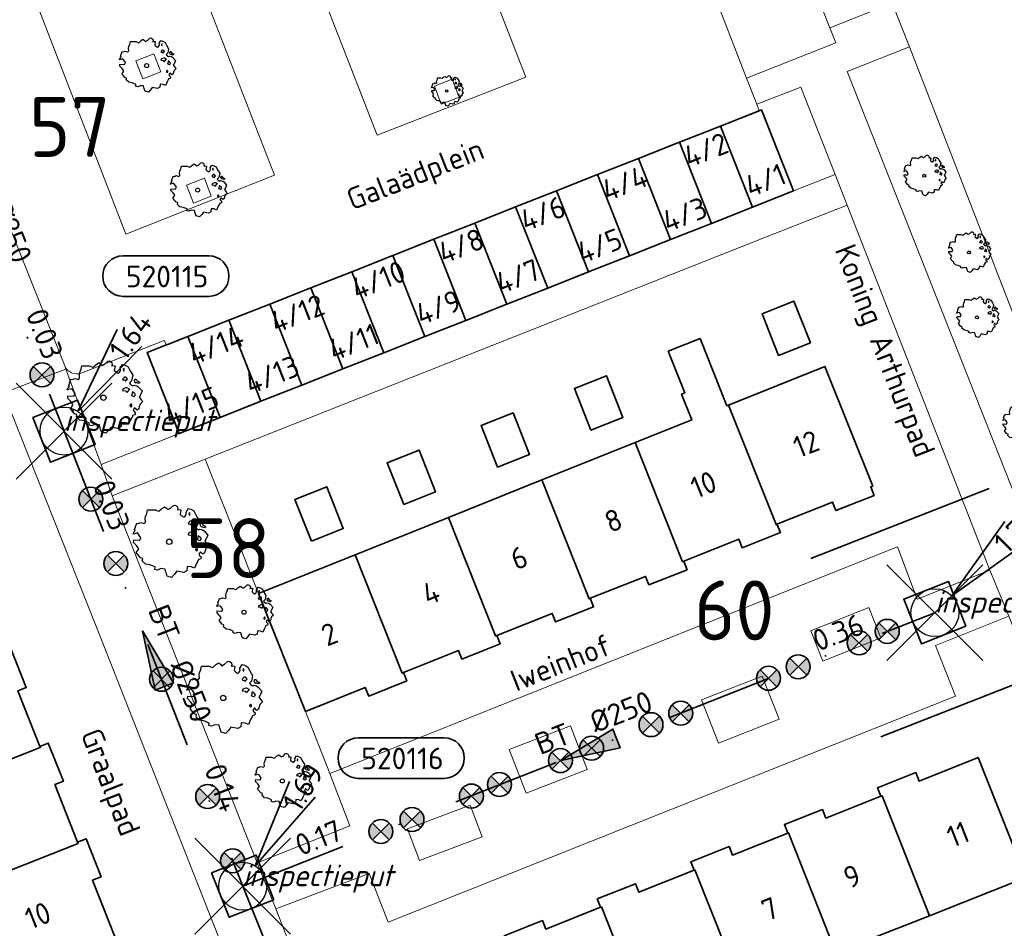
# Model space of a CAD drawing. Header units: metres. Extents: x 152391 to 157968, y 462336 to 467280.
# Tile 191 of 256: x 154898 to 154960, y 464586 to 464643. Entities that reach past the tile are written whole.
import ezdxf
from ezdxf.enums import TextEntityAlignment as Align

# ---------------------------------------------------------------- set-up
doc = ezdxf.new("R2010")
doc.units = ezdxf.units.M
doc.header["$LTSCALE"] = 0.75
doc.header["$PDMODE"] = 3
doc.header["$PDSIZE"] = 3
doc.linetypes.add('RI-VWA_BETON', pattern=[19, 9, -5, 0, -5])
doc.layers.get('0').update_dxf_attribs({"lineweight": 25})
doc.layers.get('defpoints').update_dxf_attribs({"lineweight": 25})
for name, color, linetype, lineweight in [('B-GV-GR-BOOM-S', 252, 'Continuous', 25), ('B-WE-GR-BEPLANTING_CULTUUR_BODEMBEDEKKER-GV', 251, 'Continuous', 18), ('B-WE-GR-BEPLANTING_CULTUUR_HEESTERS-GV', 251, 'Continuous', 18), ('B-WE-GR-GROENVOORZIENING-GV', 251, 'Continuous', 18), ('B-WE-OG-BEBOUWING-GV', 6, 'Continuous', 35), ('B-WE-OG-BEBOUWING-T18', 1, 'Continuous', 18), ('B-WE-OG-TERREIN_CULTUURSCHEIDING-GV', 251, 'Continuous', 18), ('B-WE-OG-TOPOGRAFIE-T18', 1, 'Continuous', 18), ('B-WE-VH-VERHARDING_BETONSTRAATSTEEN-GV', 251, 'Continuous', 18), ('B-WE-VH-VERHARDING_STRAATBAKSTEEN-GV', 251, 'Continuous', 18), ('B-WE-VH-VERHARDING_TEGEL-GV', 251, 'Continuous', 18), ('N-OI-RI-T50', 130, 'Continuous', 50), ('N-OI-RI-VWA_PUTNUMMER-S @ 0.75', 36, 'Continuous', 35), ('N-OI-RI-VWA_RIOOLPUT_INSPECTIEPUT-S', 36, 'Continuous', 35), ('N-OI-RI-VWA_STROOMRICHTING-S @ 0.75', 36, 'Continuous', 35), ('N-OI-RI-VWA_TRANSPORTLEIDING_BETON_250-G', 36, 'RI-VWA_BETON', 35), ('N-RO-KG-GRENS_WERK-G', 7, 'XX-WERKGRENS', 35)]:
    doc.layers.add(name, color=color, linetype=linetype, lineweight=lineweight)
doc.layers.add('inspectieput', color=7, linetype='Continuous', plot=False)
doc.layers.add('N-OI-RI-VRIJVERVAL_HULPSTUK-S', color=210, linetype='Continuous', lineweight=35, plot=False)
doc.styles.add('NLCS-ISO', font='isocpeur.ttf')
doc.styles.add('NLCS-ISO-M750-T18', font='NLCS-ISO.ttf', dxfattribs={"height": 1.35})
doc.styles.add('NLCS-ISO-M750-T18_CURSIEF', font='NLCS-ISO.ttf', dxfattribs={"oblique": 15, "height": 1.35})
doc.styles.add('NLCS-ISO-M750-T50', font='NLCS-ISO.ttf', dxfattribs={"height": 3.75})
doc.linetypes.add('XX-WERKGRENS', pattern='A,0,[137,NLCS.SHX,S=0.1,R=0,X=-1.1,Y=-1.35],-6', length=6)

# ---------------------------------------------------------------- blocks, each defined once
blk = doc.blocks.new('*U156')
at = {"ltscale": 0.1}
blk.add_hatch(color=256, dxfattribs=at).paths.add_polyline_path([(-2.5, 0), (2.5, -0.833), (2.5, 0.833)])
at = {"ltscale": 0.1, "flags": 128}
blk.add_lwpolyline([(-2.5, 0), (2.5, -0.833), (2.5, 0.833)], close=True, dxfattribs=at)
at = {"ltscale": 0.1, "style": 'NLCS-ISO'}
for tag, p in [('MAT', (-1, 0.5)), ('BOBL', (-21.737, 0))]:
    blk.add_attdef(tag, text='', height=1.8, dxfattribs=at).set_placement(p, align=Align.BOTTOM_RIGHT)
for tag, p in [('DIA', (1, 0.5)), ('BOBR', (20.791, -0.006))]:
    blk.add_attdef(tag, text='', height=1.8, dxfattribs=at).set_placement(p, align=Align.BOTTOM_LEFT)
at = {"layer": 'defpoints', "ltscale": 0.1, "style": 'NLCS-ISO', "flags": 1}
blk.add_attdef('JVA', text='', height=1.8, dxfattribs=at).set_placement((0, -1), align=Align.TOP_CENTER)
blk = doc.blocks.new('*U158')
at = {"ltscale": 0.1}
blk.add_hatch(color=256, dxfattribs=at).paths.add_polyline_path([(-2.5, 0), (2.5, -0.833), (2.5, 0.833)])
at = {"ltscale": 0.1, "flags": 128}
blk.add_lwpolyline([(-2.5, 0), (2.5, -0.833), (2.5, 0.833)], close=True, dxfattribs=at)
at = {"ltscale": 0.1, "style": 'NLCS-ISO'}
for tag, p in [('MAT', (-1, 0.5)), ('BOBL', (-11.074, 0))]:
    blk.add_attdef(tag, text='', height=1.8, dxfattribs=at).set_placement(p, align=Align.BOTTOM_RIGHT)
for tag, p in [('DIA', (1, 0.5)), ('BOBR', (10.128, 0.001))]:
    blk.add_attdef(tag, text='', height=1.8, dxfattribs=at).set_placement(p, align=Align.BOTTOM_LEFT)
at = {"layer": 'defpoints', "ltscale": 0.1, "style": 'NLCS-ISO', "flags": 1}
blk.add_attdef('JVA', text='', height=1.8, dxfattribs=at).set_placement((0, -1), align=Align.TOP_CENTER)
blk = doc.blocks.new('*U161')
at = {"ltscale": 0.1}
blk.add_hatch(color=256, dxfattribs=at).paths.add_polyline_path([(-2.5, 0), (2.5, -0.833), (2.5, 0.833)])
at = {"ltscale": 0.1, "flags": 128}
blk.add_lwpolyline([(-2.5, 0), (2.5, -0.833), (2.5, 0.833)], close=True, dxfattribs=at)
at = {"ltscale": 0.1, "style": 'NLCS-ISO'}
for tag, p in [('MAT', (-1, 0.5)), ('BOBL', (-11.45, 0))]:
    blk.add_attdef(tag, text='', height=1.8, dxfattribs=at).set_placement(p, align=Align.BOTTOM_RIGHT)
for tag, p in [('DIA', (1, 0.5)), ('BOBR', (10.504, 0.001))]:
    blk.add_attdef(tag, text='', height=1.8, dxfattribs=at).set_placement(p, align=Align.BOTTOM_LEFT)
at = {"layer": 'defpoints', "ltscale": 0.1, "style": 'NLCS-ISO', "flags": 1}
blk.add_attdef('JVA', text='', height=1.8, dxfattribs=at).set_placement((0, -1), align=Align.TOP_CENTER)
blk = doc.blocks.new('B-SRI-PUT_VWA-SO')
at = {"flags": 128}
blk.add_lwpolyline([(-2, 2), (2, 2), (2, -2), (-2, -2)], close=True, dxfattribs=at)
at = {"lineweight": -3, "flags": 128}
blk.add_lwpolyline([(2, -2), (2, 2), (-2, 2), (-2, -2)], close=True, dxfattribs=at)
at = {"lineweight": -3}
blk.add_circle((0, 0), 2, dxfattribs=at)
blk = doc.blocks.new('*U178')
for q in [(5.834, 7.601), (7.601, 5.834)]:
    blk.add_line((1.414, 1.414), q)
blk.add_lwpolyline([(16.81, 12.391), (9.652, 12.391, 1), (9.652, 9.007), (16.81, 9.007, 1)], format="xyb", close=True)
at = {"ltscale": 0.1, "style": 'NLCS-ISO'}
blk.add_attdef('PUTHGT', text='', height=1.8, rotation=45, dxfattribs=at).set_placement((5.388, 5.428), align=Align.MIDDLE_LEFT)
blk.add_attdef('PUTNR', text='', height=1.8, dxfattribs=at).set_placement((13.333, 10.667), align=Align.MIDDLE_CENTER)
blk = doc.blocks.new('*U221')
for q in [(3.914, 8.746), (6.043, 7.436)]:
    blk.add_line((1.048, 1.703), q)
blk.add_lwpolyline([(16.81, 12.391), (9.652, 12.391, 1), (9.652, 9.007), (16.81, 9.007, 1)], format="xyb", close=True)
at = {"ltscale": 0.1, "style": 'NLCS-ISO'}
blk.add_attdef('PUTHGT', text='', height=1.8, rotation=58.39457, dxfattribs=at).set_placement((3.984, 6.528), align=Align.MIDDLE_LEFT)
blk.add_attdef('PUTNR', text='', height=1.8, dxfattribs=at).set_placement((13.333, 10.667), align=Align.MIDDLE_CENTER)
blk = doc.blocks.new('*U370')
for q in [(4.437, 8.492), (6.483, 7.056)]:
    blk.add_line((1.15, 1.637), q)
blk.add_lwpolyline([(12.081, 14.632), (4.923, 14.632, 1), (4.923, 11.248), (12.081, 11.248, 1)], format="xyb", close=True)
at = {"ltscale": 0.1, "style": 'NLCS-ISO'}
blk.add_attdef('PUTHGT', text='', height=1.8, rotation=54.91651, dxfattribs=at).set_placement((4.373, 6.274), align=Align.MIDDLE_LEFT)
blk.add_attdef('PUTNR', text='', height=1.8, dxfattribs=at).set_placement((8.604, 12.908), align=Align.MIDDLE_CENTER)
blk = doc.blocks.new('SRI-HULP')
h = blk.add_hatch(color=256)
h.dxf.hatch_style = 1
h.paths.add_polyline_path([(-0.707, 0.707, 0.198912), (-1, 0, 0.198912), (-0.707, -0.707), (0, 0)])
h = blk.add_hatch(color=256)
h.dxf.hatch_style = 1
h.paths.add_polyline_path([(1, 0, 0.198912), (0.707, 0.707), (0, 0), (0.707, -0.707, 0.198912)])
for p, q in [((-0.707, 0.707), (0.707, -0.707)), ((-0.707, -0.707), (0.707, 0.707))]:
    blk.add_line(p, q)
blk.add_circle((0, 0), 1)
blk = doc.blocks.new('ACMAP_ANN_TEMPLATE_type knoop')
at = {"layer": 'defpoints', "style": 'NLCS-ISO-M750-T18_CURSIEF', "oblique": 15}
blk.add_attdef('type_knoop', (0, 0), '', height=1.35, dxfattribs=at)
blk = doc.blocks.new('SGR-BOOM_0_10')
at = {"linetype": 'Continuous'}
for p, q in [((-0.637, 0.612), (-0.624, 0.668)), ((-0.624, 0.668), (-0.591, 0.751)), ((-0.591, 0.751), (-0.572, 0.843)), ((-0.572, 0.843), (-0.375, 0.843)), ((-0.375, 0.843), (-0.29, 0.806)), ((-0.29, 0.806), (-0.264, 0.815)), ((-0.264, 0.815), (-0.205, 0.871)), ((-0.205, 0.871), (-0.127, 0.926)), ((-0.127, 0.926), (-0.075, 0.889)), ((-0.075, 0.889), (-0.035, 0.852)), ((-0.035, 0.852), (0.037, 0.889)), ((0.037, 0.889), (0.115, 0.963)), ((0.115, 0.963), (0.148, 0.973)), ((0.148, 0.973), (0.187, 0.954)), ((0.187, 0.954), (0.22, 0.926)), ((0.226, 0.862), (0.213, 0.843)), ((0.213, 0.843), (0.298, 0.852)), ((0.22, 0.926), (0.226, 0.862)), ((0.305, 0.834), (0.285, 0.723)), ((0.285, 0.723), (0.318, 0.695)), ((0.298, 0.852), (0.305, 0.834)), ((0.318, 0.695), (0.39, 0.649)), ((0.39, 0.649), (0.423, 0.677)), ((0.423, 0.677), (0.449, 0.723)), ((0.442, 0.788), (0.501, 0.88)), ((0.449, 0.723), (0.442, 0.788)), ((0.501, 0.88), (0.573, 0.862)), ((0.547, 0.769), (0.521, 0.751)), ((0.521, 0.751), (0.534, 0.705)), ((0.534, 0.705), (0.54, 0.695)), ((0.54, 0.714), (0.547, 0.769)), ((0.573, 0.862), (0.652, 0.815)), ((0.652, 0.815), (0.704, 0.714)), ((0.704, 0.714), (0.776, 0.594)), ((-0.958, 0.206), (-0.932, 0.27)), ((-0.84, 0.233), (-0.958, 0.206)), ((-0.945, -0.016), (-0.938, 0.049)), ((-0.938, 0.049), (-0.781, 0.039)), ((-0.932, 0.27), (-0.899, 0.298)), ((-0.918, 0.326), (-0.86, 0.492)), ((-0.899, 0.298), (-0.918, 0.326)), ((-0.86, 0.492), (-0.82, 0.483)), ((-0.801, 0.187), (-0.84, 0.233)), ((-0.82, 0.483), (-0.755, 0.511)), ((-0.748, 0.104), (-0.801, 0.187)), ((-0.781, 0.039), (-0.748, 0.104)), ((-0.755, 0.511), (-0.663, 0.483)), ((-0.663, 0.483), (-0.631, 0.52)), ((-0.631, 0.52), (-0.637, 0.612)), ((0.527, 0.511), (0.501, 0.492)), ((0.501, 0.492), (0.521, 0.464)), ((0.521, 0.233), (0.501, 0.187)), ((0.501, 0.187), (0.58, 0.178)), ((0.521, 0.464), (0.553, 0.474)), ((0.593, 0.261), (0.521, 0.233)), ((0.547, 0.547), (0.527, 0.511)), ((0.58, 0.547), (0.547, 0.547)), ((0.553, 0.474), (0.58, 0.437)), ((0.606, 0.529), (0.58, 0.547)), ((0.58, 0.437), (0.606, 0.474)), ((0.58, 0.178), (0.625, 0.141)), ((0.625, 0.261), (0.593, 0.261)), ((0.632, 0.492), (0.606, 0.529)), ((0.606, 0.474), (0.632, 0.492)), ((0.684, 0.224), (0.625, 0.261)), ((0.625, 0.141), (0.678, 0.206)), ((0.678, 0.206), (0.697, 0.233)), ((0.743, 0.446), (0.691, 0.39)), ((0.691, 0.39), (0.717, 0.353)), ((0.717, 0.353), (0.776, 0.316)), ((0.756, 0.104), (0.737, 0.058)), ((0.806, 0.027), (0.737, 0.058)), ((0.776, 0.594), (0.743, 0.446)), ((0.763, 0.169), (0.756, 0.132)), ((0.756, 0.132), (0.756, 0.104)), ((0.802, 0.132), (0.763, 0.169)), ((0.776, 0.316), (0.809, 0.335)), ((0.828, 0.113), (0.802, 0.132)), ((0.806, 0.027), (0.848, 0.076)), ((0.828, 0.483), (0.809, 0.455)), ((0.809, 0.455), (0.822, 0.418)), ((0.809, 0.335), (0.881, 0.316)), ((0.822, 0.418), (0.861, 0.39)), ((0.867, 0.483), (0.828, 0.483)), ((0.848, 0.076), (0.828, 0.113)), ((0.861, 0.409), (0.92, 0.381)), ((0.861, 0.39), (0.867, 0.409)), ((0.913, 0.427), (0.867, 0.483)), ((0.881, 0.316), (0.92, 0.289)), ((0.972, 0.4), (0.913, 0.427)), ((0.92, 0.381), (0.972, 0.4)), ((0.92, 0.289), (1.018, 0.178)), ((0.966, 0.058), (0.939, 0.021)), ((0.939, 0.021), (0.992, -0.053)), ((1.018, 0.178), (0.966, 0.058)), ((-0.866, -0.099), (-0.945, -0.016)), ((-0.873, -0.284), (-0.84, -0.238)), ((-0.761, -0.423), (-0.873, -0.284)), ((-0.807, -0.182), (-0.866, -0.099)), ((-0.84, -0.238), (-0.807, -0.182)), ((-0.703, -0.441), (-0.761, -0.423)), ((-0.716, -0.506), (-0.703, -0.441)), ((-0.624, -0.589), (-0.716, -0.506)), ((-0.513, -0.608), (-0.624, -0.589)), ((-0.375, -0.663), (-0.513, -0.608)), ((0.724, -0.571), (0.665, -0.7)), ((0.724, -0.164), (0.697, -0.201)), ((0.697, -0.201), (0.704, -0.238)), ((0.71, -0.238), (0.75, -0.229)), ((0.75, -0.192), (0.724, -0.164)), ((0.763, -0.497), (0.724, -0.571)), ((0.75, -0.229), (0.75, -0.192)), ((0.769, -0.469), (0.763, -0.497)), ((0.835, -0.45), (0.769, -0.469)), ((0.822, -0.266), (0.782, -0.33)), ((0.782, -0.33), (0.802, -0.358)), ((0.802, -0.358), (0.841, -0.395)), ((0.887, -0.33), (0.822, -0.266)), ((0.841, -0.395), (0.835, -0.45)), ((0.933, -0.293), (0.887, -0.33)), ((0.946, -0.238), (0.933, -0.293)), ((0.966, -0.173), (0.946, -0.238)), ((1.038, -0.099), (0.966, -0.173)), ((0.992, -0.053), (1.038, -0.099)), ((-0.382, -0.728), (-0.375, -0.663)), ((-0.31, -0.746), (-0.382, -0.728)), ((-0.225, -0.709), (-0.31, -0.746)), ((-0.107, -0.718), (-0.225, -0.709)), ((-0.088, -0.802), (-0.107, -0.718)), ((-0.075, -0.839), (-0.088, -0.802)), ((-0.055, -0.903), (-0.075, -0.839)), ((0.063, -0.94), (-0.055, -0.903)), ((0.141, -0.857), (0.063, -0.94)), ((0.2, -0.774), (0.141, -0.857)), ((0.383, -0.811), (0.2, -0.774)), ((0.468, -0.765), (0.383, -0.811)), ((0.475, -0.654), (0.468, -0.765)), ((0.58, -0.663), (0.475, -0.654)), ((0.665, -0.7), (0.58, -0.663))]:
    blk.add_line(p, q, dxfattribs=at)
blk.add_circle((0, 0), 0.0711, dxfattribs=at)
blk = doc.blocks.new('SGR-BOOM_21_30')
at = {"linetype": 'Continuous'}
for p, q in [((-1.109, 1.187), (-1.051, 1.335)), ((-1.051, 1.335), (-1.016, 1.499)), ((-1.016, 1.499), (-0.668, 1.499)), ((-0.668, 1.499), (-0.516, 1.433)), ((-0.516, 1.433), (-0.47, 1.45)), ((-0.47, 1.45), (-0.365, 1.548)), ((-0.365, 1.548), (-0.226, 1.647)), ((-0.226, 1.647), (-0.133, 1.581)), ((-0.133, 1.581), (-0.063, 1.515)), ((-0.063, 1.515), (0.065, 1.581)), ((0.065, 1.581), (0.205, 1.712)), ((0.205, 1.712), (0.263, 1.729)), ((0.263, 1.729), (0.333, 1.696)), ((0.333, 1.696), (0.391, 1.647)), ((0.402, 1.532), (0.379, 1.499)), ((0.379, 1.499), (0.53, 1.515)), ((0.391, 1.647), (0.402, 1.532)), ((0.542, 1.483), (0.507, 1.285)), ((0.507, 1.285), (0.565, 1.236)), ((0.53, 1.515), (0.542, 1.483)), ((0.565, 1.236), (0.693, 1.154)), ((0.751, 1.203), (0.798, 1.285)), ((0.786, 1.4), (0.891, 1.565)), ((0.798, 1.285), (0.786, 1.4)), ((0.891, 1.565), (1.019, 1.532)), ((0.972, 1.368), (0.926, 1.335)), ((0.926, 1.335), (0.949, 1.253)), ((0.949, 1.253), (0.961, 1.236)), ((0.961, 1.269), (0.972, 1.368)), ((1.019, 1.532), (1.158, 1.45)), ((1.158, 1.45), (1.251, 1.269)), ((1.251, 1.269), (1.379, 1.055)), ((-1.633, 0.579), (-1.528, 0.875)), ((-1.528, 0.875), (-1.458, 0.858)), ((-1.458, 0.858), (-1.342, 0.908)), ((-1.342, 0.908), (-1.179, 0.858)), ((-1.179, 0.858), (-1.121, 0.924)), ((-1.133, 1.088), (-1.109, 1.187)), ((-1.121, 0.924), (-1.133, 1.088)), ((0.693, 1.154), (0.751, 1.203)), ((0.937, 0.908), (0.891, 0.875)), ((0.891, 0.875), (0.926, 0.825)), ((0.926, 0.825), (0.984, 0.842)), ((0.972, 0.973), (0.937, 0.908)), ((1.03, 0.973), (0.972, 0.973)), ((0.984, 0.842), (1.03, 0.776)), ((1.077, 0.94), (1.03, 0.973)), ((1.03, 0.776), (1.077, 0.842)), ((1.124, 0.875), (1.077, 0.94)), ((1.077, 0.842), (1.124, 0.875)), ((1.321, 0.793), (1.228, 0.694)), ((1.228, 0.694), (1.275, 0.628)), ((1.275, 0.628), (1.379, 0.563)), ((1.379, 1.055), (1.321, 0.793)), ((1.472, 0.858), (1.438, 0.809)), ((1.438, 0.809), (1.461, 0.743)), ((1.461, 0.743), (1.531, 0.694)), ((1.542, 0.858), (1.472, 0.858)), ((1.531, 0.727), (1.635, 0.678)), ((1.531, 0.694), (1.542, 0.727)), ((1.624, 0.76), (1.542, 0.858)), ((1.728, 0.71), (1.624, 0.76)), ((1.635, 0.678), (1.728, 0.71)), ((-1.703, 0.365), (-1.656, 0.48)), ((-1.493, 0.415), (-1.703, 0.365)), ((-1.679, -0.029), (-1.668, 0.086)), ((-1.668, 0.086), (-1.389, 0.07)), ((-1.656, 0.48), (-1.598, 0.53)), ((-1.598, 0.53), (-1.633, 0.579)), ((-1.423, 0.333), (-1.493, 0.415)), ((-1.33, 0.185), (-1.423, 0.333)), ((-1.389, 0.07), (-1.33, 0.185)), ((0.926, 0.415), (0.891, 0.333)), ((0.891, 0.333), (1.03, 0.316)), ((1.054, 0.464), (0.926, 0.415)), ((1.03, 0.316), (1.112, 0.251)), ((1.112, 0.464), (1.054, 0.464)), ((1.217, 0.398), (1.112, 0.464)), ((1.112, 0.251), (1.205, 0.365)), ((1.205, 0.365), (1.24, 0.415)), ((1.344, 0.185), (1.31, 0.103)), ((1.434, 0.049), (1.31, 0.103)), ((1.356, 0.3), (1.344, 0.234)), ((1.344, 0.234), (1.344, 0.185)), ((1.426, 0.234), (1.356, 0.3)), ((1.379, 0.563), (1.438, 0.595)), ((1.472, 0.201), (1.426, 0.234)), ((1.434, 0.049), (1.507, 0.136)), ((1.438, 0.595), (1.565, 0.563)), ((1.507, 0.136), (1.472, 0.201)), ((1.565, 0.563), (1.635, 0.513)), ((1.635, 0.513), (1.81, 0.316)), ((1.717, 0.103), (1.67, 0.037)), ((1.67, 0.037), (1.763, -0.094)), ((1.81, 0.316), (1.717, 0.103)), ((-1.54, -0.177), (-1.679, -0.029)), ((-1.551, -0.505), (-1.493, -0.423)), ((-1.354, -0.752), (-1.551, -0.505)), ((-1.435, -0.324), (-1.54, -0.177)), ((-1.493, -0.423), (-1.435, -0.324)), ((1.286, -0.292), (1.24, -0.357)), ((1.24, -0.357), (1.251, -0.423)), ((1.263, -0.423), (1.333, -0.407)), ((1.333, -0.341), (1.286, -0.292)), ((1.333, -0.407), (1.333, -0.341)), ((1.461, -0.472), (1.391, -0.587)), ((1.391, -0.587), (1.426, -0.637)), ((1.577, -0.587), (1.461, -0.472)), ((1.658, -0.522), (1.577, -0.587)), ((1.682, -0.423), (1.658, -0.522)), ((1.717, -0.308), (1.682, -0.423)), ((1.845, -0.177), (1.717, -0.308)), ((1.763, -0.094), (1.845, -0.177)), ((-1.249, -0.784), (-1.354, -0.752)), ((-1.272, -0.899), (-1.249, -0.784)), ((-1.109, -1.047), (-1.272, -0.899)), ((-0.912, -1.08), (-1.109, -1.047)), ((-0.668, -1.179), (-0.912, -1.08)), ((-0.679, -1.294), (-0.668, -1.179)), ((0.844, -1.162), (0.833, -1.359)), ((1.03, -1.179), (0.844, -1.162)), ((1.182, -1.244), (1.03, -1.179)), ((1.286, -1.014), (1.182, -1.244)), ((1.356, -0.883), (1.286, -1.014)), ((1.368, -0.834), (1.356, -0.883)), ((1.484, -0.801), (1.368, -0.834)), ((1.426, -0.637), (1.496, -0.702)), ((1.496, -0.702), (1.484, -0.801)), ((-0.551, -1.326), (-0.679, -1.294)), ((-0.4, -1.261), (-0.551, -1.326)), ((-0.191, -1.277), (-0.4, -1.261)), ((-0.156, -1.425), (-0.191, -1.277)), ((-0.133, -1.491), (-0.156, -1.425)), ((-0.098, -1.606), (-0.133, -1.491)), ((0.112, -1.671), (-0.098, -1.606)), ((0.251, -1.524), (0.112, -1.671)), ((0.356, -1.376), (0.251, -1.524)), ((0.682, -1.441), (0.356, -1.376)), ((0.833, -1.359), (0.682, -1.441))]:
    blk.add_line(p, q, dxfattribs=at)
blk.add_circle((0, 0), 0.126, dxfattribs=at)
blk = doc.blocks.new('SGR-BOOM_31_50')
at = {"linetype": 'Continuous'}
for p, q in [((-1.402, 1.78), (-1.355, 1.999)), ((-1.355, 1.999), (-0.89, 1.999)), ((-0.89, 1.999), (-0.688, 1.911)), ((-0.688, 1.911), (-0.626, 1.933)), ((-0.626, 1.933), (-0.487, 2.064)), ((-0.487, 2.064), (-0.301, 2.196)), ((-0.301, 2.196), (-0.177, 2.108)), ((-0.177, 2.108), (-0.084, 2.02)), ((-0.084, 2.02), (0.087, 2.108)), ((0.087, 2.108), (0.273, 2.283)), ((0.273, 2.283), (0.351, 2.305)), ((0.351, 2.305), (0.444, 2.261)), ((0.444, 2.261), (0.521, 2.196)), ((0.537, 2.042), (0.506, 1.999)), ((0.506, 1.999), (0.707, 2.02)), ((0.521, 2.196), (0.537, 2.042)), ((0.723, 1.977), (0.676, 1.714)), ((0.707, 2.02), (0.723, 1.977)), ((1.048, 1.867), (1.188, 2.086)), ((1.064, 1.714), (1.048, 1.867)), ((1.188, 2.086), (1.358, 2.042)), ((1.358, 2.042), (1.545, 1.933)), ((1.545, 1.933), (1.669, 1.692)), ((-1.51, 1.451), (-1.479, 1.582)), ((-1.495, 1.232), (-1.51, 1.451)), ((-1.479, 1.582), (-1.402, 1.78)), ((0.676, 1.714), (0.754, 1.648)), ((0.754, 1.648), (0.924, 1.539)), ((0.924, 1.539), (1.002, 1.604)), ((1.002, 1.604), (1.064, 1.714)), ((1.296, 1.823), (1.234, 1.78)), ((1.234, 1.78), (1.265, 1.67)), ((1.296, 1.298), (1.25, 1.21)), ((1.265, 1.67), (1.281, 1.648)), ((1.281, 1.692), (1.296, 1.823)), ((1.374, 1.298), (1.296, 1.298)), ((1.436, 1.254), (1.374, 1.298)), ((1.498, 1.166), (1.436, 1.254)), ((1.669, 1.692), (1.839, 1.407)), ((1.839, 1.407), (1.762, 1.057)), ((-2.27, 0.487), (-2.208, 0.641)), ((-2.208, 0.641), (-2.131, 0.706)), ((-2.177, 0.772), (-2.038, 1.166)), ((-2.131, 0.706), (-2.177, 0.772)), ((-2.038, 1.166), (-1.944, 1.144)), ((-1.944, 1.144), (-1.789, 1.21)), ((-1.789, 1.21), (-1.572, 1.144)), ((-1.572, 1.144), (-1.495, 1.232)), ((1.25, 1.21), (1.188, 1.166)), ((1.188, 1.166), (1.234, 1.101)), ((1.234, 1.101), (1.312, 1.122)), ((1.405, 0.619), (1.234, 0.553)), ((1.312, 1.122), (1.374, 1.035)), ((1.374, 1.035), (1.436, 1.122)), ((1.483, 0.619), (1.405, 0.619)), ((1.436, 1.122), (1.498, 1.166)), ((1.622, 0.531), (1.483, 0.619)), ((1.762, 1.057), (1.638, 0.925)), ((1.638, 0.925), (1.7, 0.838)), ((1.7, 0.838), (1.839, 0.75)), ((1.839, 0.75), (1.917, 0.794)), ((1.963, 1.144), (1.917, 1.079)), ((1.917, 1.079), (1.948, 0.991)), ((1.917, 0.794), (2.087, 0.75)), ((1.948, 0.991), (2.041, 0.925)), ((2.056, 1.144), (1.963, 1.144)), ((2.041, 0.969), (2.18, 0.903)), ((2.041, 0.925), (2.056, 0.969)), ((2.165, 1.013), (2.056, 1.144)), ((2.087, 0.75), (2.18, 0.684)), ((2.304, 0.947), (2.165, 1.013)), ((2.18, 0.903), (2.304, 0.947)), ((2.18, 0.684), (2.413, 0.422)), ((-1.991, 0.553), (-2.27, 0.487)), ((-2.239, -0.038), (-2.224, 0.115)), ((-2.224, 0.115), (-1.851, 0.093)), ((-1.898, 0.444), (-1.991, 0.553)), ((-1.774, 0.246), (-1.898, 0.444)), ((-1.851, 0.093), (-1.774, 0.246)), ((1.234, 0.553), (1.188, 0.444)), ((1.188, 0.444), (1.374, 0.422)), ((1.374, 0.422), (1.483, 0.334)), ((1.483, 0.334), (1.607, 0.487)), ((1.607, 0.487), (1.653, 0.553)), ((1.793, 0.246), (1.746, 0.137)), ((1.911, 0.065), (1.746, 0.137)), ((1.808, 0.4), (1.793, 0.312)), ((1.793, 0.312), (1.793, 0.246)), ((1.901, 0.312), (1.808, 0.4)), ((1.963, 0.268), (1.901, 0.312)), ((1.911, 0.065), (2.01, 0.181)), ((2.01, 0.181), (1.963, 0.268)), ((2.289, 0.137), (2.227, 0.049)), ((2.227, 0.049), (2.351, -0.126)), ((2.413, 0.422), (2.289, 0.137)), ((-2.053, -0.235), (-2.239, -0.038)), ((-2.069, -0.673), (-1.991, -0.564)), ((-1.913, -0.433), (-2.053, -0.235)), ((-1.991, -0.564), (-1.913, -0.433)), ((1.715, -0.389), (1.653, -0.476)), ((1.653, -0.476), (1.669, -0.564)), ((1.684, -0.564), (1.777, -0.542)), ((1.777, -0.454), (1.715, -0.389)), ((1.777, -0.542), (1.777, -0.454)), ((2.242, -0.564), (2.211, -0.695)), ((2.289, -0.411), (2.242, -0.564)), ((2.459, -0.235), (2.289, -0.411)), ((2.351, -0.126), (2.459, -0.235)), ((-1.805, -1.002), (-2.069, -0.673)), ((-1.665, -1.046), (-1.805, -1.002)), ((-1.696, -1.199), (-1.665, -1.046)), ((-1.479, -1.396), (-1.696, -1.199)), ((1.808, -1.177), (1.715, -1.352)), ((1.824, -1.112), (1.808, -1.177)), ((1.979, -1.068), (1.824, -1.112)), ((1.948, -0.63), (1.855, -0.783)), ((1.855, -0.783), (1.901, -0.849)), ((1.901, -0.849), (1.994, -0.936)), ((2.103, -0.783), (1.948, -0.63)), ((1.994, -0.936), (1.979, -1.068)), ((2.211, -0.695), (2.103, -0.783)), ((-1.216, -1.44), (-1.479, -1.396)), ((-0.89, -1.571), (-1.216, -1.44)), ((-0.906, -1.725), (-0.89, -1.571)), ((-0.735, -1.769), (-0.906, -1.725)), ((-0.533, -1.681), (-0.735, -1.769)), ((-0.254, -1.703), (-0.533, -1.681)), ((-0.208, -1.9), (-0.254, -1.703)), ((0.475, -1.834), (0.335, -2.031)), ((0.909, -1.922), (0.475, -1.834)), ((1.11, -1.812), (0.909, -1.922)), ((1.126, -1.55), (1.11, -1.812)), ((1.374, -1.571), (1.126, -1.55)), ((1.576, -1.659), (1.374, -1.571)), ((1.715, -1.352), (1.576, -1.659)), ((-0.177, -1.988), (-0.208, -1.9)), ((-0.13, -2.141), (-0.177, -1.988)), ((0.149, -2.229), (-0.13, -2.141)), ((0.335, -2.031), (0.149, -2.229))]:
    blk.add_line(p, q, dxfattribs=at)
blk.add_circle((0, 0), 0.169, dxfattribs=at)
blk = doc.blocks.new('SGR-BOOM_0_20')
at = {"linetype": 'Continuous'}
for p, q in [((-0.274, 1.161), (-0.169, 1.235)), ((-0.169, 1.235), (-0.099, 1.186)), ((0.049, 1.186), (0.154, 1.284)), ((0.154, 1.284), (0.197, 1.297)), ((0.197, 1.297), (0.25, 1.272)), ((0.25, 1.272), (0.293, 1.235)), ((0.293, 1.235), (0.302, 1.149)), ((-1.225, 0.434), (-1.146, 0.656)), ((-1.146, 0.656), (-1.094, 0.644)), ((-1.094, 0.644), (-1.007, 0.681)), ((-1.007, 0.681), (-0.884, 0.644)), ((-0.884, 0.644), (-0.841, 0.693)), ((-0.85, 0.816), (-0.832, 0.89)), ((-0.841, 0.693), (-0.85, 0.816)), ((-0.832, 0.89), (-0.788, 1.001)), ((-0.788, 1.001), (-0.762, 1.124)), ((-0.762, 1.124), (-0.501, 1.124)), ((-0.501, 1.124), (-0.387, 1.075)), ((-0.387, 1.075), (-0.352, 1.087)), ((-0.352, 1.087), (-0.274, 1.161)), ((-0.099, 1.186), (-0.047, 1.137)), ((-0.047, 1.137), (0.049, 1.186)), ((0.302, 1.149), (0.284, 1.124)), ((0.284, 1.124), (0.398, 1.137)), ((0.407, 1.112), (0.38, 0.964)), ((0.38, 0.964), (0.424, 0.927)), ((0.398, 1.137), (0.407, 1.112)), ((0.424, 0.927), (0.52, 0.865)), ((0.52, 0.865), (0.564, 0.902)), ((0.564, 0.902), (0.598, 0.964)), ((0.59, 1.05), (0.668, 1.173)), ((0.598, 0.964), (0.59, 1.05)), ((0.668, 1.173), (0.764, 1.149)), ((0.703, 0.681), (0.668, 0.656)), ((0.668, 0.656), (0.694, 0.619)), ((0.729, 1.026), (0.694, 1.001)), ((0.694, 1.001), (0.712, 0.939)), ((0.694, 0.619), (0.738, 0.631)), ((0.729, 0.73), (0.703, 0.681)), ((0.712, 0.939), (0.721, 0.927)), ((0.721, 0.952), (0.729, 1.026)), ((0.773, 0.73), (0.729, 0.73)), ((0.738, 0.631), (0.773, 0.582)), ((0.764, 1.149), (0.869, 1.087)), ((0.808, 0.705), (0.773, 0.73)), ((0.773, 0.582), (0.808, 0.631)), ((0.843, 0.656), (0.808, 0.705)), ((0.808, 0.631), (0.843, 0.656)), ((0.869, 1.087), (0.939, 0.952)), ((0.939, 0.952), (1.035, 0.792)), ((1.035, 0.792), (0.991, 0.594)), ((1.104, 0.644), (1.078, 0.607)), ((1.157, 0.644), (1.104, 0.644)), ((1.218, 0.57), (1.157, 0.644)), ((-1.277, 0.274), (-1.242, 0.36)), ((-1.12, 0.311), (-1.277, 0.274)), ((-1.259, -0.022), (-1.251, 0.065)), ((-1.251, 0.065), (-1.041, 0.052)), ((-1.242, 0.36), (-1.198, 0.397)), ((-1.198, 0.397), (-1.225, 0.434)), ((-1.068, 0.249), (-1.12, 0.311)), ((-0.998, 0.139), (-1.068, 0.249)), ((-1.041, 0.052), (-0.998, 0.139)), ((0.694, 0.311), (0.668, 0.249)), ((0.668, 0.249), (0.773, 0.237)), ((0.79, 0.348), (0.694, 0.311)), ((0.773, 0.237), (0.834, 0.188)), ((0.834, 0.348), (0.79, 0.348)), ((0.912, 0.299), (0.834, 0.348)), ((0.834, 0.188), (0.904, 0.274)), ((0.904, 0.274), (0.93, 0.311)), ((0.991, 0.594), (0.921, 0.521)), ((0.921, 0.521), (0.956, 0.471)), ((0.956, 0.471), (1.035, 0.422)), ((1.008, 0.139), (0.982, 0.077)), ((1.075, 0.037), (0.982, 0.077)), ((1.017, 0.225), (1.008, 0.176)), ((1.008, 0.176), (1.008, 0.139)), ((1.069, 0.176), (1.017, 0.225)), ((1.035, 0.422), (1.078, 0.447)), ((1.104, 0.151), (1.069, 0.176)), ((1.075, 0.037), (1.13, 0.102)), ((1.078, 0.607), (1.096, 0.557)), ((1.078, 0.447), (1.174, 0.422)), ((1.096, 0.557), (1.148, 0.521)), ((1.13, 0.102), (1.104, 0.151)), ((1.148, 0.545), (1.226, 0.508)), ((1.148, 0.521), (1.157, 0.545)), ((1.174, 0.422), (1.226, 0.385)), ((1.296, 0.533), (1.218, 0.57)), ((1.226, 0.508), (1.296, 0.533)), ((1.226, 0.385), (1.357, 0.237)), ((1.287, 0.077), (1.253, 0.028)), ((1.253, 0.028), (1.322, -0.071)), ((1.357, 0.237), (1.287, 0.077)), ((-1.155, -0.132), (-1.259, -0.022)), ((-1.164, -0.379), (-1.12, -0.317)), ((-1.015, -0.564), (-1.164, -0.379)), ((-1.076, -0.243), (-1.155, -0.132)), ((-1.12, -0.317), (-1.076, -0.243)), ((-0.937, -0.588), (-1.015, -0.564)), ((-0.954, -0.675), (-0.937, -0.588)), ((0.965, -0.219), (0.93, -0.268)), ((0.93, -0.268), (0.939, -0.317)), ((0.947, -0.317), (1, -0.305)), ((1, -0.256), (0.965, -0.219)), ((1, -0.305), (1, -0.256)), ((1.113, -0.601), (1.026, -0.625)), ((1.096, -0.354), (1.043, -0.44)), ((1.043, -0.44), (1.069, -0.477)), ((1.069, -0.477), (1.122, -0.527)), ((1.183, -0.44), (1.096, -0.354)), ((1.122, -0.527), (1.113, -0.601)), ((1.244, -0.391), (1.183, -0.44)), ((1.261, -0.317), (1.244, -0.391)), ((1.287, -0.231), (1.261, -0.317)), ((1.383, -0.132), (1.287, -0.231)), ((1.322, -0.071), (1.383, -0.132)), ((-0.832, -0.785), (-0.954, -0.675)), ((-0.684, -0.81), (-0.832, -0.785)), ((-0.501, -0.884), (-0.684, -0.81)), ((-0.509, -0.97), (-0.501, -0.884)), ((-0.413, -0.995), (-0.509, -0.97)), ((-0.3, -0.946), (-0.413, -0.995)), ((-0.143, -0.958), (-0.3, -0.946)), ((-0.117, -1.069), (-0.143, -0.958)), ((-0.099, -1.118), (-0.117, -1.069)), ((-0.073, -1.204), (-0.099, -1.118)), ((0.084, -1.254), (-0.073, -1.204)), ((0.188, -1.143), (0.084, -1.254)), ((0.267, -1.032), (0.188, -1.143)), ((0.511, -1.081), (0.267, -1.032)), ((0.625, -1.019), (0.511, -1.081)), ((0.633, -0.872), (0.625, -1.019)), ((0.773, -0.884), (0.633, -0.872)), ((0.886, -0.933), (0.773, -0.884)), ((0.965, -0.761), (0.886, -0.933)), ((1.017, -0.662), (0.965, -0.761)), ((1.026, -0.625), (1.017, -0.662))]:
    blk.add_line(p, q, dxfattribs=at)
blk.add_circle((0, 0), 0.0948, dxfattribs=at)

msp = doc.modelspace()

# ---------------------------------------------------------------- linework, layer by layer
at = {"layer": 'B-WE-GR-BEPLANTING_CULTUUR_BODEMBEDEKKER-GV'}
for points in [[(154949.096, 464642.262), (154952.988, 464643.805), (154943.786, 464667.04), (154942.666, 464669.863), (154941.863, 464669.62), (154938.747, 464668.34), (154947.641, 464645.927)], [(154947.9, 464604.512), (154948.661, 464602.613), (154952.286, 464604.065), (154951.524, 464605.965)], [(154945.914, 464598.961), (154944.859, 464601.667), (154941.055, 464600.183), (154942.111, 464597.478)], [(154933.9, 464595.818), (154932.841, 464598.552), (154929.008, 464597.068), (154930.067, 464594.334)], [(154923.391, 464590.121), (154927.314, 464591.606), (154926.566, 464593.582), (154922.644, 464592.097)]]:
    msp.add_lwpolyline(points, close=True, dxfattribs=at)
at = {"layer": 'B-WE-GR-BEPLANTING_CULTUUR_HEESTERS-GV'}
for points in [[(154946.811, 464632.047), (154949.417, 464633.076), (154947.272, 464638.557), (154944.509, 464637.485), (154944.67, 464637.072), (154944.805, 464637.125)], [(154909.958, 464615.256), (154904.153, 464612.958), (154913.235, 464589.968), (154919.029, 464592.298), (154917.767, 464595.571), (154916.243, 464599.454), (154913.313, 464606.836)]]:
    msp.add_lwpolyline(points, close=True, dxfattribs=at)
for points in [[(154901.245, 464620.889), (154903.445, 464614.919), (154908.333, 464616.85), (154906.328, 464621.928), (154907.543, 464622.408), (154907.41, 464622.679), (154902.195, 464620.644)], [(154901.171, 464621.09), (154901.245, 464620.889)]]:
    msp.add_lwpolyline(points, dxfattribs=at)
msp.add_lwpolyline([(154902.195, 464620.644, -0.394545), (154901.171, 464621.09)], format="xyb", dxfattribs=at)
at = {"layer": 'B-WE-GR-GROENVOORZIENING-GV'}
for points in [[(154906.752, 464640.626), (154905.634, 464640.192), (154906.068, 464639.073), (154907.187, 464639.508)], [(154925.875, 464637.926), (154925.44, 464639.044), (154924.322, 464638.61), (154924.756, 464637.491)], [(154910.351, 464631.728), (154909.917, 464632.846), (154908.798, 464632.412), (154909.232, 464631.293)]]:
    msp.add_lwpolyline(points, close=True, dxfattribs=at)
at = {"layer": 'B-WE-OG-BEBOUWING-GV'}
for points in [[(154944.67, 464637.072), (154942.24, 464636.112), (154944.246, 464631.034), (154946.811, 464632.047), (154944.805, 464637.125)], [(154939.675, 464635.099), (154941.68, 464630.021), (154944.246, 464631.034), (154942.24, 464636.112)], [(154941.68, 464630.021), (154939.675, 464635.099), (154937.109, 464634.086), (154939.115, 464629.007)], [(154937.109, 464634.086), (154934.544, 464633.073), (154936.55, 464627.994), (154939.115, 464629.007)], [(154934.544, 464633.073), (154931.979, 464632.06), (154933.985, 464626.981), (154936.55, 464627.994)], [(154929.414, 464631.046), (154931.42, 464625.968), (154933.985, 464626.981), (154931.979, 464632.06)], [(154931.42, 464625.968), (154929.414, 464631.046), (154926.849, 464630.033), (154928.854, 464624.955)], [(154924.284, 464629.02), (154926.289, 464623.942), (154928.854, 464624.955), (154926.849, 464630.033)], [(154926.289, 464623.942), (154924.284, 464629.02), (154921.718, 464628.007), (154923.724, 464622.929)], [(154919.153, 464626.994), (154921.159, 464621.916), (154923.724, 464622.929), (154921.718, 464628.007)], [(154921.159, 464621.916), (154919.153, 464626.994), (154916.588, 464625.981), (154918.594, 464620.902)], [(154914.023, 464624.968), (154916.029, 464619.889), (154918.594, 464620.902), (154916.588, 464625.981)], [(154916.029, 464619.889), (154914.023, 464624.968), (154911.458, 464623.954), (154913.463, 464618.876)], [(154945.878, 464621.738), (154947.876, 464622.532), (154946.84, 464625.14), (154944.842, 464624.346)], [(154908.893, 464622.941), (154910.898, 464617.863), (154913.463, 464618.876), (154911.458, 464623.954)], [(154910.898, 464617.863), (154908.893, 464622.941), (154907.669, 464622.458), (154907.543, 464622.408), (154906.328, 464621.928), (154908.333, 464616.85)], [(154939.939, 464608.862), (154943.391, 464610.233), (154943.601, 464609.703), (154945.99, 464610.651), (154945.779, 464611.181), (154945.72, 464611.158), (154942.75, 464618.64), (154942.64, 464618.596), (154940.967, 464622.808), (154938.969, 464622.014), (154940.005, 464619.406), (154939.801, 464619.325), (154940.441, 464617.714), (154936.902, 464616.295), (154939.865, 464608.833)], [(154951.776, 464613.562), (154948.777, 464621.057), (154942.75, 464618.64), (154945.72, 464611.158), (154945.779, 464611.181), (154949.262, 464612.564), (154949.472, 464612.034), (154951.861, 464612.982), (154951.651, 464613.512)], [(154934.132, 464617.074), (154936.13, 464617.868), (154935.095, 464620.476), (154933.096, 464619.682)], [(154928.285, 464614.752), (154930.283, 464615.546), (154929.248, 464618.154), (154927.25, 464617.36)], [(154934.088, 464606.539), (154937.55, 464607.914), (154937.761, 464607.384), (154940.149, 464608.332), (154939.939, 464608.862), (154939.865, 464608.833), (154936.902, 464616.295), (154931.054, 464613.95), (154934.009, 464606.508)], [(154922.4, 464612.416), (154924.399, 464613.209), (154923.363, 464615.817), (154921.365, 464615.024)], [(154916.62, 464610.12), (154918.618, 464610.914), (154917.583, 464613.522), (154915.584, 464612.728)], [(154931.054, 464613.95), (154925.207, 464611.605), (154928.154, 464604.183), (154928.227, 464604.212), (154931.7, 464605.591), (154931.91, 464605.061), (154934.299, 464606.009), (154934.088, 464606.539), (154934.009, 464606.508)], [(154922.388, 464601.894), (154925.839, 464603.264), (154926.049, 464602.734), (154928.438, 464603.682), (154928.227, 464604.212), (154928.154, 464604.183), (154925.207, 464611.605), (154919.36, 464609.261), (154922.299, 464601.858)], [(154913.313, 464606.836), (154916.243, 464599.454), (154919.999, 464600.945), (154920.209, 464600.416), (154922.598, 464601.364), (154922.388, 464601.894), (154922.299, 464601.858), (154919.36, 464609.261)], [(154899.612, 464597.261), (154898.236, 464600.743), (154898.767, 464600.953), (154897.822, 464603.343), (154897.292, 464603.133), (154897.325, 464603.051), (154889.658, 464600.022), (154889.682, 464599.964), (154885.494, 464598.306), (154886.315, 464596.23), (154890.5, 464597.887), (154891.968, 464594.161), (154899.639, 464597.191)], [(154891.968, 464594.161), (154891.998, 464594.085), (154890.334, 464593.426), (154887.829, 464592.435), (154888.651, 464590.359), (154891.155, 464591.351), (154892.817, 464592.009), (154894.334, 464588.161), (154902.009, 464591.192), (154901.977, 464591.273), (154900.556, 464594.871), (154901.086, 464595.08), (154900.142, 464597.47), (154899.612, 464597.261), (154899.639, 464597.191)], [(154961.369, 464589.048), (154958.389, 464596.566), (154954.68, 464595.096), (154954.47, 464595.626), (154952.081, 464594.679), (154952.291, 464594.149), (154952.358, 464594.175), (154955.335, 464586.665)], [(154949.475, 464584.351), (154955.335, 464586.665), (154952.358, 464594.175), (154952.291, 464594.149), (154948.84, 464592.781), (154948.63, 464593.311), (154946.241, 464592.364), (154946.451, 464591.834), (154946.501, 464591.854)], [(154901.977, 464591.273), (154902.009, 464591.192), (154894.334, 464588.161), (154890.174, 464586.514), (154890.995, 464584.438), (154895.152, 464586.084), (154896.644, 464582.299), (154904.324, 464585.333), (154904.298, 464585.397), (154902.921, 464588.883), (154903.451, 464589.092), (154902.507, 464591.483)], [(154943.616, 464582.038), (154949.475, 464584.351), (154946.501, 464591.854), (154946.451, 464591.834), (154942.99, 464590.462), (154942.78, 464590.992), (154940.391, 464590.044), (154940.601, 464589.515), (154940.645, 464589.532)], [(154934.735, 464587.189), (154934.789, 464587.21), (154937.756, 464579.724), (154943.616, 464582.038), (154940.645, 464589.532), (154940.601, 464589.515), (154937.124, 464588.136), (154936.914, 464588.666), (154934.525, 464587.719)], [(154934.735, 464587.189), (154931.295, 464585.826), (154931.085, 464586.356), (154928.696, 464585.408), (154928.906, 464584.879), (154928.932, 464584.889), (154931.896, 464577.411), (154937.756, 464579.724), (154934.789, 464587.21)]]:
    msp.add_lwpolyline(points, close=True, dxfattribs=at)
at = {"layer": 'B-WE-OG-TERREIN_CULTUURSCHEIDING-GV'}
msp.add_lwpolyline([(154966.264, 464609.679), (154954.078, 464641.072), (154950.185, 464639.528), (154962.771, 464607.71), (154966.462, 464609.17)], close=True, dxfattribs=at)
at = {"layer": 'B-WE-VH-VERHARDING_BETONSTRAATSTEEN-GV'}
for points in [[(154935.442, 464646.02), (154934.408, 464648.673), (154933.375, 464651.325), (154932.341, 464653.978), (154931.308, 464656.63), (154930.275, 464659.282), (154929.636, 464659.024), (154927.662, 464663.9), (154926.948, 464663.617), (154898.103, 464652.188), (154889.817, 464648.903), (154894.425, 464638.041), (154894.463, 464637.957), (154901.171, 464621.09)], [(154902.195, 464620.644), (154907.41, 464622.679), (154907.543, 464622.408), (154907.669, 464622.458), (154908.893, 464622.941), (154911.458, 464623.954), (154914.023, 464624.968), (154916.588, 464625.981), (154919.153, 464626.994), (154921.718, 464628.007), (154924.284, 464629.02), (154926.849, 464630.033), (154929.414, 464631.046), (154931.979, 464632.06), (154934.544, 464633.073), (154937.109, 464634.086), (154939.675, 464635.099), (154942.24, 464636.112), (154944.67, 464637.072), (154944.509, 464637.485), (154943.876, 464639.112), (154942.069, 464643.75)]]:
    msp.add_lwpolyline(points, dxfattribs=at)
for points in [[(154914.261, 464652.154), (154918.839, 464653.947), (154923.572, 464655.801), (154930.052, 464639.165), (154920.73, 464635.545)], [(154920.73, 464635.545), (154930.052, 464639.165), (154923.572, 464655.801), (154918.839, 464653.947), (154914.261, 464652.154)], [(154914.303, 464633.029), (154905.003, 464629.352), (154898.585, 464645.934), (154907.89, 464649.599)], [(154898.585, 464645.934), (154905.003, 464629.352), (154914.303, 464633.029), (154907.89, 464649.599)], [(154905.634, 464640.192), (154906.752, 464640.626), (154907.187, 464639.508), (154906.068, 464639.073)], [(154925.44, 464639.044), (154925.875, 464637.926), (154924.756, 464637.491), (154924.322, 464638.61)], [(154909.917, 464632.846), (154910.351, 464631.728), (154909.232, 464631.293), (154908.798, 464632.412)]]:
    msp.add_lwpolyline(points, close=True, dxfattribs=at)
msp.add_lwpolyline([(154901.171, 464621.09, 0.394545), (154902.195, 464620.644)], format="xyb", dxfattribs=at)
at = {"layer": 'B-WE-VH-VERHARDING_STRAATBAKSTEEN-GV'}
msp.add_lwpolyline([(154942.069, 464643.75), (154943.876, 464639.112), (154949.466, 464641.33), (154949.096, 464642.262), (154947.641, 464645.927)], close=True, dxfattribs=at)
at = {"layer": 'B-WE-VH-VERHARDING_TEGEL-GV'}
for points in [[(154952.988, 464643.805), (154949.096, 464642.262), (154949.466, 464641.33), (154943.876, 464639.112), (154944.509, 464637.485), (154947.272, 464638.557), (154949.417, 464633.076), (154950.166, 464631.162), (154959.11, 464608.307), (154960.29, 464605.427), (154969.286, 464582.543), (154969.969, 464580.807), (154978.454, 464559.223), (154979.968, 464559.814), (154981.484, 464560.405), (154971.642, 464585.286), (154968.838, 464592.374), (154962.771, 464607.71), (154950.185, 464639.528), (154954.078, 464641.072)], [(154918.594, 464620.902), (154916.029, 464619.889), (154913.463, 464618.876), (154910.898, 464617.863), (154908.333, 464616.85), (154903.445, 464614.919), (154904.153, 464612.958), (154909.958, 464615.256), (154945.536, 464629.339), (154950.166, 464631.162), (154949.417, 464633.076), (154946.811, 464632.047), (154944.246, 464631.034), (154941.68, 464630.021), (154939.115, 464629.007), (154936.55, 464627.994), (154933.985, 464626.981), (154931.42, 464625.968), (154928.854, 464624.955), (154926.289, 464623.942), (154923.724, 464622.929), (154921.159, 464621.916)], [(154914.745, 464559.005), (154918.587, 464560.401), (154924.07, 464562.574), (154923.392, 464564.291), (154915.896, 464583.26), (154914.385, 464587.085), (154913.235, 464589.968), (154904.153, 464612.958), (154903.445, 464614.919), (154901.245, 464620.889), (154897.328, 464619.405), (154903.596, 464603.629), (154919.587, 464563.022), (154914.025, 464560.81)], [(154917.767, 464595.571), (154919.029, 464592.298), (154913.235, 464589.968), (154914.385, 464587.085), (154920.245, 464589.312), (154921.42, 464586.267), (154956.956, 464600.401), (154955.714, 464603.581), (154960.29, 464605.427), (154959.11, 464608.307), (154954.564, 464606.493), (154953.322, 464609.761)], [(154947.9, 464604.512), (154951.524, 464605.965), (154952.286, 464604.065), (154948.661, 464602.613)], [(154945.914, 464598.961), (154942.111, 464597.478), (154941.055, 464600.183), (154944.859, 464601.667)], [(154933.9, 464595.818), (154930.067, 464594.334), (154929.008, 464597.068), (154932.841, 464598.552)], [(154923.391, 464590.121), (154922.644, 464592.097), (154926.566, 464593.582), (154927.314, 464591.606)]]:
    msp.add_lwpolyline(points, close=True, dxfattribs=at)
msp.add_lwpolyline([(154888.421, 464641.593), (154889.003, 464640.174), (154891.256, 464634.689), (154897.328, 464619.405), (154901.245, 464620.889), (154901.171, 464621.09), (154894.463, 464637.957), (154894.425, 464638.041)], dxfattribs=at)
at = {"layer": 'inspectieput'}
for p in [(154901.13, 464617.01), (154955.67, 464605.64), (154912.32, 464588.51)]:
    msp.add_point(p, dxfattribs=at)
at = {"layer": 'N-OI-RI-VWA_TRANSPORTLEIDING_BETON_250-G'}
for p, q in [((154889.8, 464646.06), (154901.13, 464617.01)), ((154901.13, 464617.01), (154912.32, 464588.51)), ((154912.32, 464588.51), (154955.67, 464605.64)), ((154912.32, 464588.51), (154922.43, 464563.5))]:
    msp.add_line(p, q, dxfattribs=at)
at = {"layer": 'N-RO-KG-GRENS_WERK-G', "ltscale": 0.5, "flags": 128}
for points in [[(154959.062, 464613.418), (154947.892, 464609.032)], [(154952.278, 464597.862), (154963.448, 464602.248), (154961.255, 464607.833)]]:
    msp.add_lwpolyline(points, dxfattribs=at)

# ---------------------------------------------------------------- block references
at = {"layer": 'B-GV-GR-BOOM-S', "transparency": 33554559}
for name, p in [('SGR-BOOM_21_30', (154906.3, 464639.9)), ('SGR-BOOM_0_10', (154925.1, 464638.3)), ('SGR-BOOM_0_20', (154955, 464633)), ('SGR-BOOM_21_30', (154909.5, 464632.1)), ('SGR-BOOM_0_20', (154957.8, 464628.2)), ('SGR-BOOM_0_20', (154958.31, 464624.129)), ('SGR-BOOM_31_50', (154903.6, 464619.1)), ('SGR-BOOM_0_20', (154961.2, 464617.4)), ('SGR-BOOM_31_50', (154907.72, 464610.077)), ('SGR-BOOM_21_30', (154912.395, 464605.662)), ('SGR-BOOM_31_50', (154911.1, 464600.3)), ('SGR-BOOM_21_30', (154914.8, 464595.1))]:
    msp.add_blockref(name, p, dxfattribs=at)
at = {"layer": 'defpoints'}
for p in [(154901.13, 464617.01), (154955.67, 464605.64), (154912.32, 464588.51)]:
    msp.add_blockref('ACMAP_ANN_TEMPLATE_type knoop', p, dxfattribs=at).add_auto_attribs({'type_knoop': 'inspectieput'})
at = {"layer": 'N-OI-RI-VRIJVERVAL_HULPSTUK-S', "xscale": 0.75, "yscale": 0.75, "zscale": 0.75}
for p in [(154899.75, 464620.531), (154902.812, 464612.75), (154904.375, 464608.719), (154952.688, 464604.469), (154950.922, 464603.75), (154947.109, 464602.25), (154907.234, 464601.469), (154945.25, 464601.531), (154939.75, 464599.344), (154937.891, 464598.625), (154934.172, 464597.156), (154932.219, 464596.375), (154928.406, 464594.875), (154910.125, 464594.125), (154926.641, 464594.156), (154922.922, 464592.688), (154920.969, 464591.938), (154911.688, 464590.094)]:
    msp.add_blockref('SRI-HULP', p, dxfattribs=at)
at = {"layer": 'N-OI-RI-VWA_PUTNUMMER-S @ 0.75', "xscale": 0.75, "yscale": 0.75, "zscale": 0.75}
for name, p, values in [('*U370', (154901.13, 464617.01), {'PUTNR': '520115', 'PUTHGT': '1.64'}), ('*U178', (154955.67, 464605.64), {'PUTNR': '520293', 'PUTHGT': '1.74'}), ('*U221', (154912.32, 464588.51), {'PUTNR': '520116', 'PUTHGT': '1.69'})]:
    msp.add_blockref(name, p, dxfattribs=at).add_auto_attribs(values)
at = {"layer": 'N-OI-RI-VWA_RIOOLPUT_INSPECTIEPUT-S', "xscale": 0.75, "yscale": 0.75, "zscale": 0.75}
for p, rotation in [((154901.13, 464617.01), 291.4365395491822), ((154955.67, 464605.64), 201.5617368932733), ((154912.32, 464588.51), 21.56173689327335)]:
    msp.add_blockref('B-SRI-PUT_VWA-SO', p, dxfattribs=dict(at, rotation=rotation))
at = {"layer": 'N-OI-RI-VWA_STROOMRICHTING-S @ 0.75', "xscale": 0.75, "yscale": 0.75, "zscale": 0.75}
for name, p, rotation, values in [('*U161', (154895.465, 464631.535), 291.3066395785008, {'MAT': 'BT', 'DIA': '%%c250', 'BOBL': '-0.19', 'BOBR': '0.03'}), ('*U158', (154906.725, 464602.76), 291.4365395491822, {'MAT': 'BT', 'DIA': '%%c250', 'BOBL': '0.03', 'BOBR': '0.14'}), ('*U156', (154933.995, 464597.075), 21.56173689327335, {'MAT': 'BT', 'DIA': '%%c250', 'BOBL': '0.17', 'BOBR': '0.36'})]:
    msp.add_blockref(name, p, dxfattribs=dict(at, rotation=rotation)).add_auto_attribs(values)

# ---------------------------------------------------------------- texts
at = {"layer": 'B-WE-OG-BEBOUWING-T18', "style": 'NLCS-ISO-M750-T18'}
for s, rotation, p in [('4/2', 21.5, (154941.321, 464634.615)), ('4/1', 21.6, (154945.048, 464632.726)), ('4/4', 21.5, (154936.24, 464632.522)), ('4/6', 21.6, (154931.108, 464630.634)), ('4/3', 21.6, (154939.993, 464630.583)), ('4/8', 21.5, (154925.993, 464628.614)), ('4/5', 21.5, (154934.657, 464628.618)), ('4/10', 21.6, (154920.81, 464626.471)), ('4/7', 21.5, (154929.551, 464626.704)), ('4/9', 21.5, (154924.563, 464624.761)), ('4/12', 21.5, (154915.735, 464624.376)), ('4/14', 21.5, (154910.642, 464622.397)), ('4/11', 21.6, (154919.263, 464622.589)), ('4/13', 21.5, (154914.154, 464620.546)), ('4/15', 21.5, (154909.101, 464618.586)), ('12', 21.7, (154947.607, 464616.21)), ('10', 21.7, (154941.182, 464613.66)), ('8', 21.7, (154935.534, 464611.417)), ('6', 21.7, (154929.626, 464609.071)), ('4', 21.7, (154924.108, 464606.881)), ('2', 21.7, (154917.749, 464604.293)), ('11', 21.6, (154957.119, 464591.76)), ('9', 21.6, (154950.482, 464589.129)), ('10', 21.5, (154899.492, 464586.677)), ('7', 21.6, (154945.337, 464587.089))]:
    msp.add_text(s, height=1.35, rotation=rotation, dxfattribs=at).set_placement(p, align=Align.MIDDLE)
at = {"layer": 'B-WE-OG-TOPOGRAFIE-T18', "style": 'NLCS-ISO-M750-T18'}
for s, rotation, p in [('Galaädplein', 21.6, (154923.199, 464632.92)), ('Koning Arthurpad', 291.3, (154952.368, 464621.979)), ('Iweinhof', 21.6, (154932.24, 464602.514)), ('Graalpad', 291.4, (154903.872, 464594.954))]:
    msp.add_text(s, height=1.35, rotation=rotation, dxfattribs=at).set_placement(p, align=Align.MIDDLE)
at = {"layer": 'N-OI-RI-T50', "style": 'NLCS-ISO-M750-T50'}
for s, p in [('57', (154898.932, 464634.184)), ('58', (154908.756, 464607.801)), ('60', (154940.583, 464603.908))]:
    msp.add_text(s, height=3.75, dxfattribs=at).set_placement(p)

doc.saveas('drawing.dxf')
